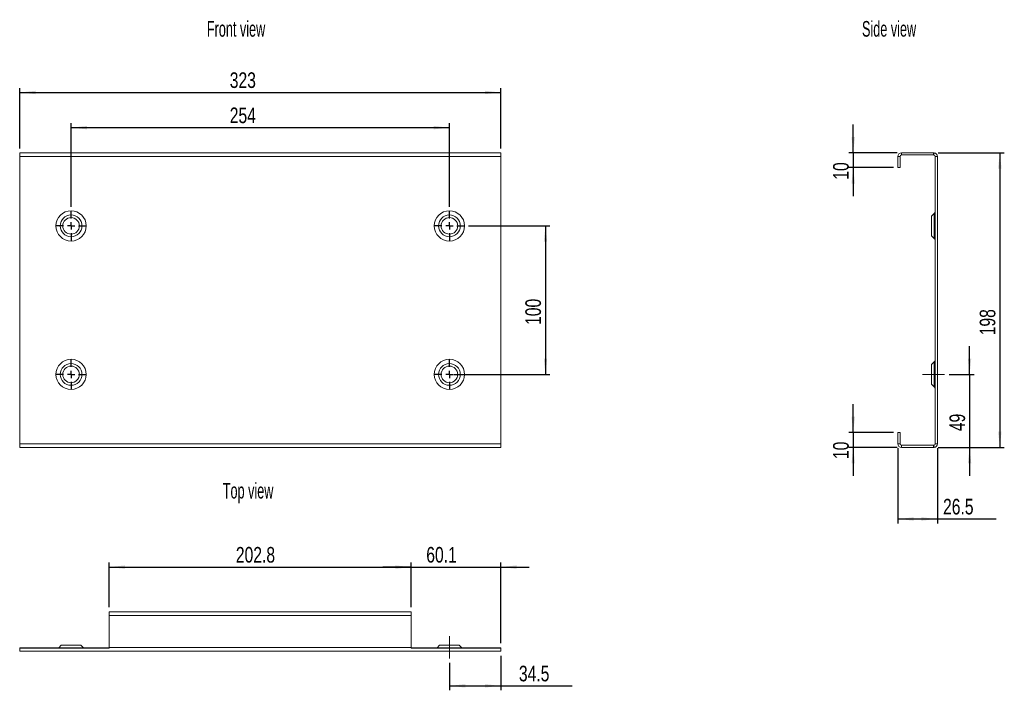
# Model space of a CAD drawing. Header units: millimetres. Extents: x 149 to 810, y 157 to 607.
import ezdxf

# ---------------------------------------------------------------- set-up
doc = ezdxf.new("R2010")
doc.units = ezdxf.units.MM
doc.header["$LTSCALE"] = 3
doc.linetypes.add('CENTERX2', pattern=[20.32, 12.7, -2.54, 2.54, -2.54])
doc.layers.add('FORMAT', color=7, linetype='Continuous')
doc.styles.add('SLDTEXTSTYLE0', font='TXT', dxfattribs={"width": 0.605})
doc.styles.add('SLDTEXTSTYLE1', font='TXT', dxfattribs={"width": 0.75})
doc.dimstyles.new('SLDDIMSTYLE0', dxfattribs={"dimtxt": 10.5, "dimasz": 10.668, "dimexe": 0, "dimexo": 0.0625, "dimgap": 2.625, "dimtad": 1, "dimrnd": 1e-09, "dimzin": 12, "dimdsep": 46, "dimtxsty": 'SLDTEXTSTYLE1', "dimsah": 1, "dimcen": 0.09, "dimadec": 0, "dimazin": 3, "dimtfac": 1, "dimtofl": 0, "dimtmove": 0, "dimatfit": 3, "dimfxl": 1, "dimfrac": 2, "dimtolj": 1, "dimtzin": 12, "dimarcsym": 0})
doc.dimstyles.new('SLDDIMSTYLE1', dxfattribs={"dimtxt": 10.5, "dimasz": 10.668, "dimexe": 0, "dimexo": 0.0625, "dimgap": 2.625, "dimtad": 1, "dimdec": 0, "dimrnd": 1e-09, "dimzin": 12, "dimdsep": 46, "dimtxsty": 'SLDTEXTSTYLE1', "dimsah": 1, "dimcen": 0.09, "dimadec": 0, "dimazin": 3, "dimtfac": 1, "dimtdec": 0, "dimtofl": 0, "dimtmove": 0, "dimatfit": 3, "dimfxl": 1, "dimfrac": 2, "dimtolj": 1, "dimtzin": 12, "dimarcsym": 0})
doc.dimstyles.new('SLDDIMSTYLE2', dxfattribs={"dimtxt": 10.5, "dimasz": 10.668, "dimexe": 0, "dimexo": 0.0625, "dimgap": 2.625, "dimtad": 1, "dimdec": 0, "dimrnd": 1e-09, "dimzin": 12, "dimdsep": 46, "dimtxsty": 'SLDTEXTSTYLE1', "dimsah": 1, "dimcen": 0.09, "dimadec": 0, "dimazin": 3, "dimtfac": 1, "dimtdec": 0, "dimtmove": 0, "dimatfit": 0, "dimfxl": 1, "dimfrac": 2, "dimtolj": 1, "dimtzin": 12, "dimarcsym": 0})
doc.dimstyles.new('SLDDIMSTYLE3', dxfattribs={"dimtxt": 10.5, "dimasz": 10.668, "dimexe": 0, "dimexo": 0.0625, "dimgap": 2.625, "dimtad": 1, "dimdec": 1, "dimrnd": 1e-09, "dimzin": 12, "dimdsep": 46, "dimtxsty": 'SLDTEXTSTYLE1', "dimsah": 1, "dimcen": 0.09, "dimadec": 0, "dimazin": 3, "dimtfac": 1, "dimtofl": 0, "dimtmove": 0, "dimatfit": 3, "dimfxl": 1, "dimfrac": 2, "dimtolj": 1, "dimtzin": 12, "dimarcsym": 0})
doc.dimstyles.new('SLDDIMSTYLE4', dxfattribs={"dimtxt": 10.5, "dimasz": 10.668, "dimexe": 0, "dimexo": 0.0625, "dimgap": 2.625, "dimtad": 1, "dimrnd": 1e-09, "dimzin": 12, "dimdsep": 46, "dimtxsty": 'SLDTEXTSTYLE1', "dimsah": 1, "dimcen": 0.09, "dimadec": 0, "dimazin": 3, "dimtfac": 1, "dimtmove": 0, "dimatfit": 0, "dimfxl": 1, "dimfrac": 2, "dimtolj": 1, "dimtzin": 12, "dimarcsym": 0})
doc.dimstyles.new('SLDDIMSTYLE5', dxfattribs={"dimtxt": 10.5, "dimasz": 10.668, "dimexe": 0, "dimexo": 0.0625, "dimgap": 2.625, "dimtad": 1, "dimdec": 1, "dimrnd": 1e-09, "dimzin": 12, "dimdsep": 46, "dimtxsty": 'SLDTEXTSTYLE1', "dimsah": 1, "dimcen": 0.09, "dimadec": 0, "dimazin": 3, "dimtfac": 1, "dimtmove": 0, "dimatfit": 0, "dimfxl": 1, "dimfrac": 2, "dimtolj": 1, "dimtzin": 12, "dimarcsym": 0})
doc.dimstyles.new('SLDDIMSTYLE6', dxfattribs={"dimtxt": 10.5, "dimasz": 10.668, "dimexe": 0, "dimexo": 0.0625, "dimgap": 2.625, "dimtad": 1, "dimdec": 1, "dimrnd": 1e-09, "dimzin": 12, "dimdsep": 46, "dimtxsty": 'SLDTEXTSTYLE1', "dimsah": 1, "dimcen": 0.09, "dimadec": 0, "dimazin": 3, "dimtfac": 1, "dimtdec": 1, "dimtofl": 0, "dimtmove": 0, "dimatfit": 3, "dimfxl": 1, "dimfrac": 2, "dimtolj": 1, "dimtzin": 12, "dimarcsym": 0})

# ---------------------------------------------------------------- blocks, each defined once
blk = doc.blocks.new('*D1')
at = {"layer": 'FORMAT'}
for p, q in [((148.7, 521.01), (148.7, 561.55)), ((148.7, 558.55), (471.7, 558.55)), ((471.7, 521.01), (471.7, 561.55))]:
    blk.add_line(p, q, dxfattribs=at)
for points in [[(148.7, 558.55), (159.36, 557.4), (159.36, 559.69)], [(471.7, 558.55), (461.03, 559.69), (461.03, 557.4)]]:
    blk.add_solid(points, dxfattribs=at)
at = {"layer": 'FORMAT', "insert": (289.72, 572.08, 13.35), "char_height": 10.5, "attachment_point": 1, "style": 'SLDTEXTSTYLE1'}
blk.add_mtext('323', dxfattribs=at)
blk = doc.blocks.new('*D2')
at = {"layer": 'FORMAT'}
for p, q in [((183.2, 481.76), (183.2, 537.92)), ((437.2, 481.76), (437.2, 537.92)), ((183.2, 534.92), (437.2, 534.92))]:
    blk.add_line(p, q, dxfattribs=at)
for points in [[(183.2, 534.92), (193.86, 533.77), (193.86, 536.06)], [(437.2, 534.92), (426.53, 536.06), (426.53, 533.77)]]:
    blk.add_solid(points, dxfattribs=at)
at = {"layer": 'FORMAT', "insert": (289.72, 548.45, 13.35), "char_height": 10.5, "attachment_point": 1, "style": 'SLDTEXTSTYLE1'}
blk.add_mtext('254', dxfattribs=at)
blk = doc.blocks.new('*D3')
at = {"layer": 'FORMAT'}
for p, q in [((450.02, 468.93), (504.7, 468.93)), ((501.7, 468.93), (501.7, 369.17)), ((440.2, 369.17), (504.7, 369.17))]:
    blk.add_line(p, q, dxfattribs=at)
for points in [[(501.7, 468.93), (500.55, 458.26), (502.84, 458.26)], [(501.7, 369.17), (502.84, 379.84), (500.55, 379.84)]]:
    blk.add_solid(points, dxfattribs=at)
at = {"layer": 'FORMAT', "insert": (488.16, 402.39, 13.35), "char_height": 10.5, "attachment_point": 1, "rotation": 90, "style": 'SLDTEXTSTYLE1'}
blk.add_mtext('100', dxfattribs=at)
blk = doc.blocks.new('SW_CENTERMARKSYMBOL_0')
at = {"layer": 'FORMAT', "color": 0}
for p, q in [((-254, 5), (-254, 9.83)), ((0, 5), (0, 9.83)), ((-259, 0), (-263.83, 0)), ((-254, 0), (-256.5, 0)), ((-254, 0), (-254, 2.5)), ((-254, 0), (-254, -2.5)), ((-254, 0), (-251.5, 0)), ((-249, 0), (-244.17, 0)), ((-5, 0), (-9.83, 0)), ((0, 0), (-2.5, 0)), ((0, 0), (0, 2.5)), ((0, 0), (0, -2.5)), ((0, 0), (2.5, 0)), ((5, 0), (9.83, 0)), ((-254, -5), (-254, -9.83)), ((0, -5), (0, -9.83))]:
    blk.add_line(p, q, dxfattribs=at)
blk = doc.blocks.new('SW_CENTERMARKSYMBOL_1')
at = {"layer": 'FORMAT', "color": 0}
for p, q in [((0, 5), (0, 9.83)), ((-5, 0), (-9.83, 0)), ((0, 0), (-2.5, 0)), ((0, 0), (0, 2.5)), ((0, 0), (0, -2.5)), ((0, 0), (2.5, 0)), ((5, 0), (9.83, 0)), ((0, -5), (0, -9.83))]:
    blk.add_line(p, q, dxfattribs=at)
blk = doc.blocks.new('SW_CENTERMARKSYMBOL_2')
at = {"layer": 'FORMAT', "color": 0}
for p, q in [((0, 5), (0, 9.83)), ((-5, 0), (-9.83, 0)), ((0, 0), (-2.5, 0)), ((0, 0), (0, 2.5)), ((0, 0), (0, -2.5)), ((0, 0), (2.5, 0)), ((5, 0), (9.83, 0)), ((0, -5), (0, -9.83))]:
    blk.add_line(p, q, dxfattribs=at)
blk = doc.blocks.new('*D7')
at = {"layer": 'FORMAT'}
for p, q in [((765.3, 518.05), (809.75, 518.05)), ((806.75, 518.05), (806.75, 320.05)), ((765.3, 320.05), (809.75, 320.05))]:
    blk.add_line(p, q, dxfattribs=at)
for points in [[(806.75, 518.05), (805.6, 507.38), (807.89, 507.38)], [(806.75, 320.05), (807.89, 330.72), (805.6, 330.72)]]:
    blk.add_solid(points, dxfattribs=at)
at = {"layer": 'FORMAT', "insert": (793.21, 395.42, 0.1), "char_height": 10.5, "attachment_point": 1, "rotation": 90, "style": 'SLDTEXTSTYLE1'}
blk.add_mtext('198', dxfattribs=at)
blk = doc.blocks.new('*D8')
at = {"layer": 'FORMAT'}
for p, q in [((786.44, 369.17), (786.44, 388.22)), ((772.63, 369.17), (789.44, 369.17)), ((786.44, 369.17), (786.44, 320.05)), ((765.3, 320.05), (789.44, 320.05)), ((786.44, 320.05), (786.44, 301))]:
    blk.add_line(p, q, dxfattribs=at)
for points in [[(786.44, 369.17), (787.58, 379.84), (785.3, 379.84)], [(786.44, 320.05), (785.3, 309.38), (787.58, 309.38)]]:
    blk.add_solid(points, dxfattribs=at)
at = {"layer": 'FORMAT', "insert": (772.9, 331.04, 0.1), "char_height": 10.5, "attachment_point": 1, "rotation": 90, "style": 'SLDTEXTSTYLE1'}
blk.add_mtext('49', dxfattribs=at)
blk = doc.blocks.new('*D9')
at = {"layer": 'FORMAT'}
for p, q in [((738.3, 319.55), (738.3, 269.05)), ((764.8, 319.55), (764.8, 269.05)), ((738.3, 272.05), (764.8, 272.05)), ((764.8, 272.05), (804.28, 272.05))]:
    blk.add_line(p, q, dxfattribs=at)
for points in [[(738.3, 272.05), (748.97, 270.91), (748.97, 273.19)], [(764.8, 272.05), (754.14, 273.19), (754.14, 270.91)]]:
    blk.add_solid(points, dxfattribs=at)
at = {"layer": 'FORMAT', "insert": (768.6, 285.59, 0.1), "char_height": 10.5, "attachment_point": 1, "style": 'SLDTEXTSTYLE1'}
blk.add_mtext('26.5', dxfattribs=at)
blk = doc.blocks.new('*D10')
at = {"layer": 'FORMAT'}
for p, q in [((708.3, 330.05), (708.3, 349.1)), ((735.3, 330.05), (705.3, 330.05)), ((708.3, 330.05), (708.3, 320.05)), ((737.8, 320.05), (705.3, 320.05)), ((708.3, 320.05), (708.3, 301))]:
    blk.add_line(p, q, dxfattribs=at)
for points in [[(708.3, 330.05), (709.45, 340.72), (707.16, 340.72)], [(708.3, 320.05), (707.16, 309.38), (709.45, 309.38)]]:
    blk.add_solid(points, dxfattribs=at)
at = {"layer": 'FORMAT', "insert": (694.77, 312.29, 0.1), "char_height": 10.5, "attachment_point": 1, "rotation": 90, "style": 'SLDTEXTSTYLE1'}
blk.add_mtext('10', dxfattribs=at)
blk = doc.blocks.new('*D11')
at = {"layer": 'FORMAT'}
for p, q in [((708.3, 518.05), (708.3, 537.1)), ((737.8, 518.05), (705.3, 518.05)), ((708.3, 518.05), (708.3, 508.05)), ((735.3, 508.05), (705.3, 508.05)), ((708.3, 508.05), (708.3, 489))]:
    blk.add_line(p, q, dxfattribs=at)
for points in [[(708.3, 518.05), (709.45, 528.72), (707.16, 528.72)], [(708.3, 508.05), (707.16, 497.38), (709.45, 497.38)]]:
    blk.add_solid(points, dxfattribs=at)
at = {"layer": 'FORMAT', "insert": (694.77, 499.93, 0.1), "char_height": 10.5, "attachment_point": 1, "rotation": 90, "style": 'SLDTEXTSTYLE1'}
blk.add_mtext('10', dxfattribs=at)
blk = doc.blocks.new('*D12')
at = {"layer": 'FORMAT'}
for p, q in [((208.8, 212.72), (208.8, 242.72)), ((208.8, 239.72), (411.6, 239.72)), ((411.6, 212.72), (411.6, 242.72))]:
    blk.add_line(p, q, dxfattribs=at)
for points in [[(208.8, 239.72), (219.46, 238.57), (219.46, 240.86)], [(411.6, 239.72), (400.93, 240.86), (400.93, 238.57)]]:
    blk.add_solid(points, dxfattribs=at)
at = {"layer": 'FORMAT', "insert": (293.81, 253.25, 0.1), "char_height": 10.5, "attachment_point": 1, "style": 'SLDTEXTSTYLE1'}
blk.add_mtext('202.8', dxfattribs=at)
blk = doc.blocks.new('*D13')
at = {"layer": 'FORMAT'}
for p, q in [((411.6, 239.72), (392.55, 239.72)), ((411.6, 212.72), (411.6, 242.72)), ((411.6, 239.72), (471.7, 239.72)), ((471.7, 188.54), (471.7, 242.72)), ((471.7, 239.72), (490.75, 239.72))]:
    blk.add_line(p, q, dxfattribs=at)
for points in [[(411.6, 239.72), (400.93, 240.86), (400.93, 238.57)], [(471.7, 239.72), (482.36, 238.57), (482.36, 240.86)]]:
    blk.add_solid(points, dxfattribs=at)
at = {"layer": 'FORMAT', "insert": (421.66, 253.25, 0.1), "char_height": 10.5, "attachment_point": 1, "style": 'SLDTEXTSTYLE1'}
blk.add_mtext('60.1', dxfattribs=at)
blk = doc.blocks.new('*D14')
at = {"layer": 'FORMAT'}
for p, q in [((471.7, 180.22), (471.7, 156.95)), ((437.2, 175.39), (437.2, 156.95)), ((437.2, 159.95), (471.7, 159.95)), ((471.7, 159.95), (519.54, 159.95))]:
    blk.add_line(p, q, dxfattribs=at)
for points in [[(437.2, 159.95), (447.86, 158.81), (447.86, 161.09)], [(471.7, 159.95), (461.03, 161.09), (461.03, 158.81)]]:
    blk.add_solid(points, dxfattribs=at)
at = {"layer": 'FORMAT', "insert": (483.85, 173.48, 0.1), "char_height": 10.5, "attachment_point": 1, "style": 'SLDTEXTSTYLE1'}
blk.add_mtext('34.5', dxfattribs=at)

msp = doc.modelspace()

# ---------------------------------------------------------------- linework, layer by layer
at = {"color": 7, "linetype": 'Continuous', "lineweight": 0}
for p, q in [((148.696, 518.013), (208.796, 518.013)), ((148.696, 515.551), (148.696, 518.013)), ((208.796, 518.013), (208.796, 518.051)), ((208.796, 518.051), (411.596, 518.051)), ((411.596, 518.051), (411.596, 518.013)), ((411.596, 518.013), (471.696, 518.013)), ((471.696, 518.013), (471.696, 515.551)), ((740.804, 516.551), (740.804, 518.051)), ((740.804, 518.051), (762.304, 518.051)), ((740.804, 516.551), (762.304, 516.551)), ((762.304, 518.051), (762.304, 516.551)), ((762.739, 518.013), (762.478, 516.536)), ((148.696, 322.551), (148.696, 515.551)), ((148.696, 515.551), (471.696, 515.551)), ((471.696, 322.551), (471.696, 515.551)), ((738.304, 508.051), (738.304, 515.551)), ((738.304, 515.551), (739.804, 515.551)), ((739.804, 508.051), (739.804, 515.551)), ((764.804, 515.551), (763.304, 515.551)), ((763.304, 322.551), (763.304, 515.551)), ((764.804, 322.551), (764.804, 515.551)), ((738.304, 508.051), (739.804, 508.051)), ((762.572, 477.32), (760.804, 475.552)), ((762.572, 460.542), (762.572, 477.32)), ((760.804, 475.552), (760.804, 462.31)), ((760.804, 462.31), (762.572, 460.542)), ((762.572, 377.56), (760.804, 375.792)), ((762.572, 377.56), (762.572, 369.171)), ((760.804, 362.55), (760.804, 375.792)), ((762.572, 369.171), (762.572, 360.782)), ((760.804, 362.55), (762.572, 360.782)), ((738.304, 330.051), (738.304, 322.551)), ((738.304, 330.051), (739.804, 330.051)), ((739.804, 330.051), (739.804, 322.551)), ((148.696, 322.551), (471.696, 322.551)), ((148.696, 320.089), (148.696, 322.551)), ((208.796, 320.089), (148.696, 320.089)), ((208.796, 320.051), (208.796, 320.089)), ((208.796, 320.051), (411.596, 320.051)), ((471.696, 320.089), (411.596, 320.089)), ((411.596, 320.089), (411.596, 320.051)), ((471.696, 322.551), (471.696, 320.089)), ((739.804, 322.551), (738.304, 322.551)), ((740.804, 320.051), (740.804, 321.551)), ((740.804, 321.551), (762.304, 321.551)), ((740.804, 320.051), (762.304, 320.051)), ((762.304, 321.551), (762.304, 320.051)), ((762.739, 320.089), (762.478, 321.566)), ((763.304, 322.551), (764.804, 322.551)), ((208.796, 209.716), (411.596, 209.716)), ((208.796, 207.216), (208.796, 209.716)), ((208.796, 207.216), (411.596, 207.216)), ((208.796, 207.216), (208.796, 185.716)), ((411.596, 209.716), (411.596, 207.216)), ((411.596, 207.216), (411.596, 185.716)), ((148.696, 185.542), (208.796, 185.542)), ((148.696, 185.282), (148.696, 185.542)), ((148.696, 183.216), (148.696, 185.282)), ((148.696, 185.282), (208.796, 185.282)), ((176.575, 187.216), (174.901, 185.542)), ((183.196, 187.216), (176.575, 187.216)), ((189.816, 187.216), (183.196, 187.216)), ((191.491, 185.542), (189.816, 187.216)), ((208.796, 185.716), (411.596, 185.716)), ((208.796, 185.282), (208.796, 185.716)), ((411.596, 185.716), (411.596, 185.282)), ((411.596, 185.542), (471.696, 185.542)), ((411.596, 185.282), (471.696, 185.282)), ((430.575, 187.216), (428.901, 185.542)), ((437.196, 187.216), (430.575, 187.216)), ((443.816, 187.216), (437.196, 187.216)), ((445.491, 185.542), (443.816, 187.216)), ((471.696, 185.282), (471.696, 185.542)), ((471.696, 185.282), (471.696, 183.216)), ((148.696, 183.216), (471.696, 183.216))]:
    msp.add_line(p, q, dxfattribs=at)
for centre, radius in [((183.196, 468.931), 10.157), ((183.196, 468.931), 7.328), ((437.196, 468.931), 10.157), ((437.196, 468.931), 7.328), ((183.196, 468.931), 5.56), ((437.196, 468.931), 5.56), ((183.196, 369.171), 10.157), ((437.196, 369.171), 10.157), ((183.196, 369.171), 7.328), ((183.196, 369.171), 5.56), ((437.196, 369.171), 7.328), ((437.196, 369.171), 5.56)]:
    msp.add_circle(centre, radius, dxfattribs=at)
for centre, radius, start, end in [((740.804, 515.551), 2.5, 90, 180), ((740.804, 515.551), 1, 90, 180), ((762.304, 515.551), 2.5, 80, 90), ((762.304, 515.551), 1, 80, 90), ((762.304, 515.551), 1, 0, 80), ((762.304, 515.551), 2.5, 0, 80), ((760.804, 479.088), 2.5, 315, 0), ((760.804, 458.774), 2.5, 0, 45), ((760.804, 379.328), 2.5, 315, 0), ((760.804, 359.014), 2.5, 0, 45), ((740.804, 322.551), 2.5, 180, 270), ((740.804, 322.551), 1, 180, 270), ((762.304, 322.551), 1, 270, 280), ((762.304, 322.551), 2.5, 270, 280), ((762.304, 322.551), 1, 280, 0), ((762.304, 322.551), 2.5, 280, 0)]:
    msp.add_arc(centre, radius, start, end, dxfattribs=at)
at = {"layer": 'FORMAT', "linetype": 'CENTERX2', "lineweight": 0}
for p, q in [((769.633, 369.171), (754.804, 369.171)), ((437.196, 178.387), (437.196, 193.216))]:
    msp.add_line(p, q, dxfattribs=at)

# ---------------------------------------------------------------- block references
at = {"layer": 'FORMAT'}
for name, p in [('SW_CENTERMARKSYMBOL_0', (437.196, 468.931)), ('SW_CENTERMARKSYMBOL_1', (183.196, 369.171)), ('SW_CENTERMARKSYMBOL_2', (437.196, 369.171))]:
    msp.add_blockref(name, p, dxfattribs=at)

# ---------------------------------------------------------------- texts
at = {"layer": 'FORMAT', "char_height": 10.5, "attachment_point": 1, "style": 'SLDTEXTSTYLE0'}
for s, insert in [('Front view', (274.369, 606.544)), ('Side view', (714.203, 606.544)), ('Top view', (285.041, 296.297))]:
    msp.add_mtext(s, dxfattribs=dict(at, insert=insert))

# ---------------------------------------------------------------- dimensions: what is measured, and where the dimension line sits
at = {"layer": 'FORMAT'}
for base, p1, p2, dimstyle, picture, middle in [((471.696, 558.548), (148.696, 518.013), (471.696, 518.013), 'SLDDIMSTYLE0', '*D1', (305.622, 558.548)), ((437.196, 534.917), (183.196, 478.759), (437.196, 478.759), 'SLDDIMSTYLE0', '*D2', (305.622, 534.917)), ((764.804, 272.051), (738.304, 322.551), (764.804, 322.551), 'SLDDIMSTYLE3', '*D9', (786.439, 272.051)), ((411.596, 239.716), (208.796, 209.716), (411.596, 209.716), 'SLDDIMSTYLE3', '*D12', (315.532, 239.716)), ((471.696, 239.716), (411.596, 209.716), (471.696, 185.542), 'SLDDIMSTYLE5', '*D13', (439.505, 239.716)), ((471.696, 159.948), (437.196, 178.387), (471.696, 183.216), 'SLDDIMSTYLE6', '*D14', (501.696, 159.948))]:
    dim = msp.add_linear_dim(base=base, p1=p1, p2=p2, dimstyle=dimstyle, dxfattribs=at)
    dim.commit()
    dim.dimension.update_dxf_attribs({"geometry": picture, "text_midpoint": middle, "dimtype": 160})
for base, p1, p2, dimstyle, picture, middle in [((708.304, 508.051), (740.804, 518.051), (738.304, 508.051), 'SLDDIMSTYLE4', '*D11', (708.304, 511.95)), ((806.746, 320.051), (762.304, 518.051), (762.304, 320.051), 'SLDDIMSTYLE0', '*D7', (806.746, 411.327)), ((501.696, 369.171), (447.024, 468.931), (437.196, 369.171), 'SLDDIMSTYLE1', '*D3', (501.696, 418.289)), ((786.439, 320.051), (769.633, 369.171), (762.304, 320.051), 'SLDDIMSTYLE2', '*D8', (786.439, 343.06)), ((708.304, 320.051), (738.304, 330.051), (740.804, 320.051), 'SLDDIMSTYLE4', '*D10', (708.304, 324.311))]:
    dim = msp.add_linear_dim(base=base, p1=p1, p2=p2, angle=90, dimstyle=dimstyle, dxfattribs=at)
    dim.commit()
    dim.dimension.update_dxf_attribs({"geometry": picture, "text_midpoint": middle, "dimtype": 160})

doc.saveas('drawing.dxf')
